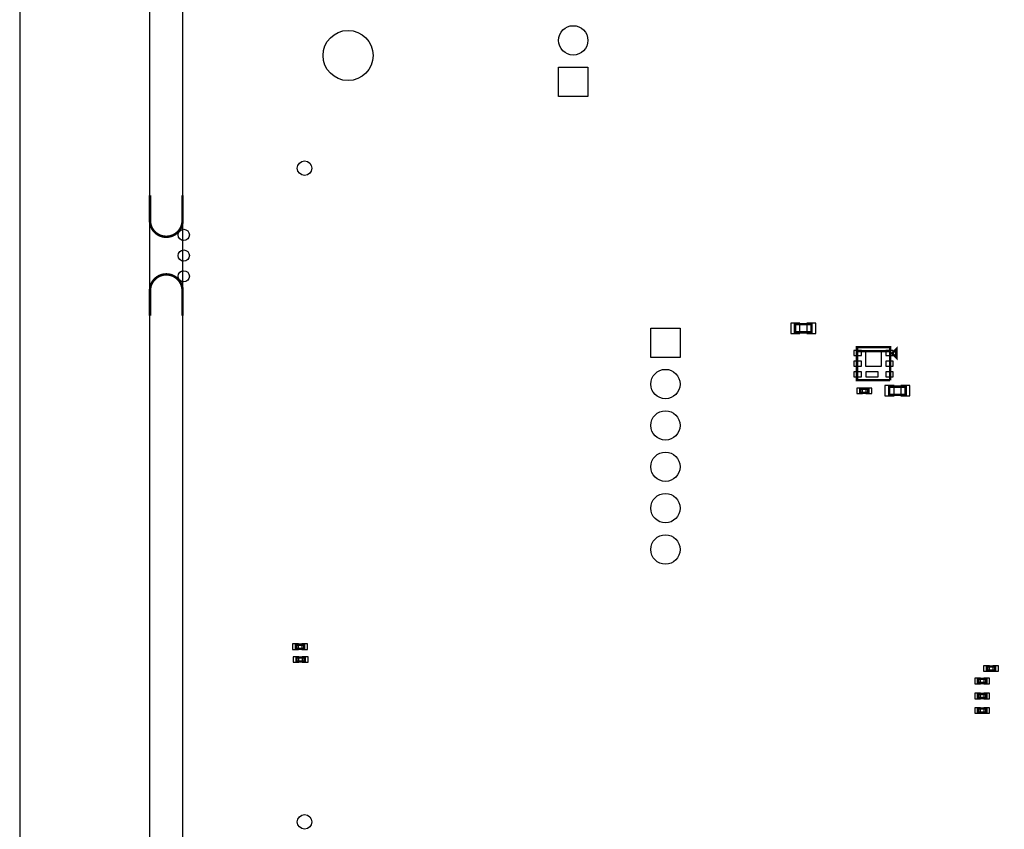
# Model space of a CAD drawing. Extents: x -394 to 5394, y -3 to 7808.
# Tile 7 of 10: x -394 to 1986, y 3867 to 5825. Entities that reach past the tile are written whole.
import ezdxf

# ---------------------------------------------------------------- set-up
doc = ezdxf.new("R2010")
doc.units = 0
for name, color, linetype in [('BG_OUTLINE', 95, 'CONTINUOUS'), ('PG_ASSEMBLY_BOTTOM', 52, 'CONTINUOUS'), ('PIN_BOTTOM', 1, 'CONTINUOUS')]:
    doc.layers.add(name, color=color, linetype=linetype)

msp = doc.modelspace()

# ---------------------------------------------------------------- linework, layer by layer
at = {"layer": 'BG_OUTLINE'}
msp.add_lwpolyline([(-78.74, 7400), (-393.7, 7400), (-393.7, 0), (-78.74, 0), (-78.74, 7400)], dxfattribs=at)
msp.add_lwpolyline([(5000, 0), (5000, 7400), (0, 7400), (0, 0)], close=True, dxfattribs=at)
at = {"layer": 'BG_OUTLINE', "const_width": 6}
for points in [[(-78.74, 5399.91), (-78.74, 5339.28, 0.414214), (-39.37, 5299.91, 0.414214), (0, 5339.28), (0, 5399.91)], [(-78.74, 5109.05), (-78.74, 5169.68, -0.414214), (-39.37, 5209.05, -0.414214), (0, 5169.68), (0, 5109.05)]]:
    msp.add_lwpolyline(points, format="xyb", dxfattribs=at)
at = {"layer": 'PG_ASSEMBLY_BOTTOM', "const_width": 6}
for points in [[(1480.46, 5088.85), (1520.46, 5088.85), (1520.46, 5068.85), (1480.46, 5068.85), (1480.46, 5088.85)], [(1710.39, 4953.23), (1630.39, 4953.23), (1630.39, 5033.23), (1710.39, 5033.23), (1710.39, 5023.23), (1630.39, 5023.23)], [(1630.39, 5023.23), (1710.39, 5023.23), (1710.39, 4953.23)], [(1715.39, 5018.23), (1725.39, 5028.23), (1725.39, 5008.23), (1715.39, 5018.23)], [(1637.76, 4932.64), (1657.76, 4932.64), (1657.76, 4922.64), (1637.76, 4922.64), (1637.76, 4932.64)], [(1748.07, 4917.64), (1708.07, 4917.64), (1708.07, 4937.64), (1748.07, 4937.64), (1748.07, 4917.64)], [(274.12, 4314), (294.12, 4314), (294.12, 4304), (274.12, 4304), (274.12, 4314)], [(275.32, 4283), (295.32, 4283), (295.32, 4273), (275.32, 4273), (275.32, 4283)], [(1964.48, 4250.95), (1944.48, 4250.95), (1944.48, 4260.95), (1964.48, 4260.95), (1964.48, 4250.95)], [(1922.87, 4231.05), (1942.87, 4231.05), (1942.87, 4221.05), (1922.87, 4221.05), (1922.87, 4231.05)], [(1922.87, 4194.75), (1942.87, 4194.75), (1942.87, 4184.75), (1922.87, 4184.75), (1922.87, 4194.75)], [(1922.87, 4159.6), (1942.87, 4159.6), (1942.87, 4149.6), (1922.87, 4149.6), (1922.87, 4159.6)]]:
    msp.add_lwpolyline(points, dxfattribs=at)
at = {"layer": 'PIN_BOTTOM'}
for points in [[(908.8, 5710.25), (979.8, 5710.25), (979.8, 5639.25), (908.8, 5639.25)], [(1202.65, 5008.4), (1131.65, 5008.4), (1131.65, 5079.4), (1202.65, 5079.4)], [(1470.17, 5091.35), (1470.17, 5066.35), (1492.17, 5066.35), (1492.17, 5091.35)], [(1508.75, 5091.35), (1508.75, 5066.35), (1530.75, 5066.35), (1530.75, 5091.35)], [(1641, 5012.82), (1641, 5024.82), (1623, 5024.82), (1623, 5012.82)], [(1689.89, 4987.53), (1689.89, 5024.53), (1650.89, 5024.53), (1650.89, 4987.53)], [(1717.78, 5012.82), (1717.78, 5024.82), (1699.78, 5024.82), (1699.78, 5012.82)], [(1641, 4987.23), (1641, 4999.23), (1623, 4999.23), (1623, 4987.23)], [(1717.78, 4987.23), (1717.78, 4999.23), (1699.78, 4999.23), (1699.78, 4987.23)], [(1641, 4961.64), (1641, 4973.64), (1623, 4973.64), (1623, 4961.64)], [(1681.65, 4961.64), (1681.65, 4973.64), (1651.65, 4973.64), (1651.65, 4961.64)], [(1717.78, 4961.64), (1717.78, 4973.64), (1699.78, 4973.64), (1699.78, 4961.64)], [(1629.74, 4934.14), (1629.74, 4921.14), (1643.74, 4921.14), (1643.74, 4934.14)], [(1651.78, 4934.14), (1651.78, 4921.14), (1665.78, 4921.14), (1665.78, 4934.14)], [(1719.78, 4915.14), (1719.78, 4940.14), (1697.78, 4940.14), (1697.78, 4915.14)], [(1758.36, 4915.14), (1758.36, 4940.14), (1736.36, 4940.14), (1736.36, 4915.14)], [(266.1, 4315.5), (266.1, 4302.5), (280.1, 4302.5), (280.1, 4315.5)], [(288.14, 4315.5), (288.14, 4302.5), (302.14, 4302.5), (302.14, 4315.5)], [(267.3, 4284.5), (267.3, 4271.5), (281.3, 4271.5), (281.3, 4284.5)], [(289.34, 4284.5), (289.34, 4271.5), (303.34, 4271.5), (303.34, 4284.5)], [(1950.46, 4249.45), (1950.46, 4262.45), (1936.46, 4262.45), (1936.46, 4249.45)], [(1972.5, 4249.45), (1972.5, 4262.45), (1958.5, 4262.45), (1958.5, 4249.45)], [(1914.85, 4232.55), (1914.85, 4219.55), (1928.85, 4219.55), (1928.85, 4232.55)], [(1936.89, 4232.55), (1936.89, 4219.55), (1950.89, 4219.55), (1950.89, 4232.55)], [(1914.85, 4196.25), (1914.85, 4183.25), (1928.85, 4183.25), (1928.85, 4196.25)], [(1936.89, 4196.25), (1936.89, 4183.25), (1950.89, 4183.25), (1950.89, 4196.25)], [(1914.85, 4161.1), (1914.85, 4148.1), (1928.85, 4148.1), (1928.85, 4161.1)], [(1936.89, 4161.1), (1936.89, 4148.1), (1950.89, 4148.1), (1950.89, 4161.1)]]:
    msp.add_lwpolyline(points, close=True, dxfattribs=at)
for centre, radius in [((944.3, 5774.75), 35.5), ((400, 5738.19), 60.5), ((294.87, 5465.76), 17.5), ((3, 5304.48), 13.5), ((3, 5254.48), 13.5), ((3, 5204.48), 13.5), ((1167.15, 4943.9), 35.5), ((1167.15, 4843.9), 35.5), ((1167.15, 4743.9), 35.5), ((1167.15, 4643.9), 35.5), ((1167.15, 4543.9), 35.5), ((294.87, 3885.44), 17.5)]:
    msp.add_circle(centre, radius, dxfattribs=at)

doc.saveas('drawing.dxf')
